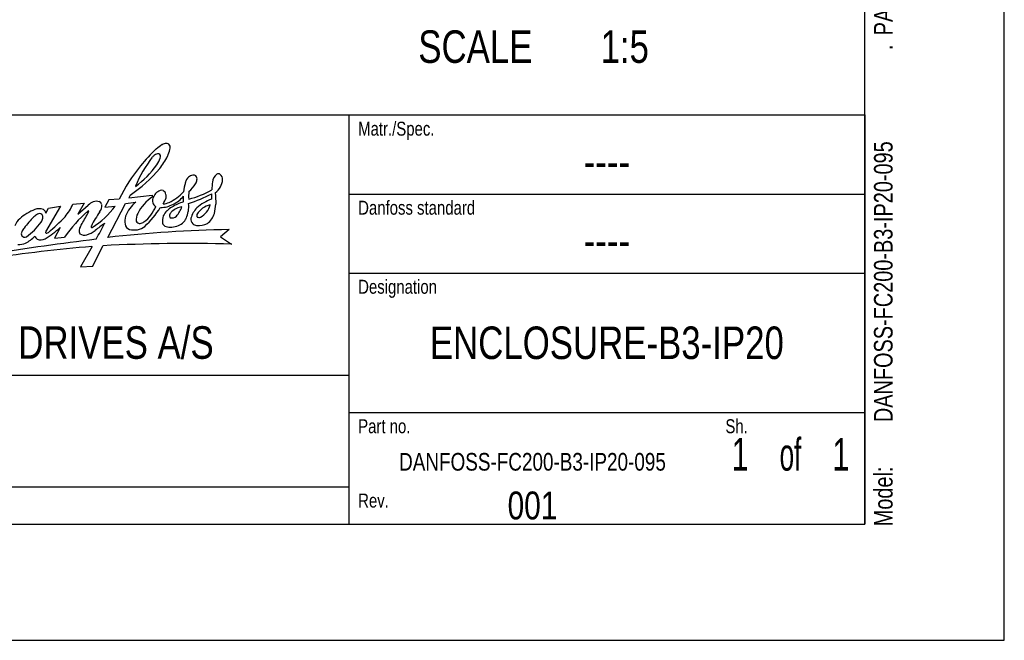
# Model space of a CAD drawing. Extents: x 0 to 420, y 0 to 297.
# Tile 18 of 37: x 314 to 420, y 0 to 67. Entities that reach past the tile are written whole.
import ezdxf
from ezdxf.enums import TextEntityAlignment as Align

# ---------------------------------------------------------------- set-up
doc = ezdxf.new("R2010")
doc.units = 0
doc.header["$LTSCALE"] = 23.1
doc.layers.get('0').update_dxf_attribs({"linetype": 'CONTINUOUS'})
doc.styles.get("Standard").update_dxf_attribs({"font": 'txt', "width": 0.8})

# ---------------------------------------------------------------- blocks, each defined once
blk = doc.blocks.new('FORMAT_BL0', base_point=(309.8, 35.03))
at = {"color": 3, "linetype": 'CONTINUOUS'}
for p, q in [((325.96, 47.89), (325.84, 47.59)), ((325.84, 47.59), (328.33, 47.88)), ((328.33, 47.88), (328.36, 47.7)), ((318.49, 46.69), (316.88, 43.92)), ((317.2, 46.49), (318.49, 46.69)), ((319.82, 46.91), (321.03, 47.02)), ((321.03, 47.02), (320.35, 45.82)), ((320.35, 45.82), (321.46, 46.8)), ((323.68, 47.39), (323.25, 46.59)), ((323.25, 46.59), (324.37, 46.69)), ((323.56, 43.34), (325.48, 46.98)), ((324.79, 47.45), (323.68, 47.39)), ((325.48, 46.98), (326.59, 47.14)), ((316.91, 45.96), (317.2, 46.49)), ((318.45, 44.39), (317.84, 43.27)), ((336.61, 44.19), (335.68, 43.4)), ((317.84, 43.27), (318.91, 43.37)), ((321.96, 40.25), (323.05, 42.44)), ((335.68, 43.4), (336.89, 42.62)), ((321.87, 42.36), (320.64, 40.18)), ((320.64, 40.18), (321.96, 40.25))]:
    blk.add_line(p, q, dxfattribs=at)
for centre, radius, start, end in [((334.39, 45.91), 8.92, 123.9219, 128.9859), ((329.93, 52.38), 1.06, 94.9156, 118.9133), ((329.87, 53), 0.445, 37.9594, 94.4524), ((329.66, 52.99), 0.628, 342.3871, 26.7521), ((339.16, 43.55), 13.69, 142.1212, 157.2787), ((340.02, 40.7), 16.55, 132.7678, 141.3405), ((329.43, 51.1), 1.37, 127.2624, 141.2908), ((329.05, 51.58), 0.753, 90.658, 126.7544), ((329, 52.11), 0.229, 7.1206, 79.5655), ((322.49, 55.93), 8.45, 322.0822, 332.8248), ((327.77, 52.06), 1.46, 351.6519, 2.8594), ((319.53, 56.02), 11.2, 339.3288, 343.2604), ((340.6, 39.84), 17.54, 140.352, 154.3042), ((320.92, 56.67), 9.65, 305.6229, 325.1023), ((326.63, 52.81), 2.75, 322.9953, 339.5719), ((316.23, 62.06), 17.19, 304.4938, 318.8006), ((333.1, 48.94), 1.23, 134.0948, 166.5724), ((332.86, 49.11), 0.942, 99.1749, 130.5996), ((332.72, 49.31), 0.727, 62.9892, 90.4831), ((332.72, 49.65), 0.45, 344.5972, 42.6678), ((335.91, 49.25), 1.08, 124.9919, 177.6651), ((335.46, 49.87), 0.319, 49.6305, 122.6069), ((335.28, 49.6), 0.635, 356.4431, 53.1022), ((336.78, 47.67), 5.11, 162.2455, 173.7012), ((330.65, 50.4), 2.69, 307.7549, 331.2624), ((332.23, 49.6), 0.926, 327.7373, 356.0266), ((616.38, 25.12), 282.59, 175.0921, 175.2663), ((334.02, 49.67), 1.9, 305.8525, 356.7917), ((331.4, 43.43), 5.24, 125.4276, 151.6769), ((329.61, 47.23), 1.22, 109.1468, 165.4571), ((329.33, 47.75), 0.653, 71.1581, 100.6058), ((329.21, 47.83), 0.626, 12.3213, 58.1903), ((328.8, 47.74), 1.05, 351.2783, 12.3026), ((327.84, 51.86), 5.3, 296.0537, 316.7157), ((329.3, 49.68), 3.07, 295.5, 321.7071), ((327.85, 47.5), 3.87, 355.119, 4.1234), ((328.1, 60.37), 14.01, 287.231, 298.306), ((335.16, 47.8), 2.9, 170.6701, 186.7315), ((329.55, 57.95), 10.84, 284.5602, 298.6483), ((331.66, 47.76), 3.1, 354.1192, 4.9525), ((387.07, 50.22), 51.98, 182.2989, 183.6689), ((314.19, 49.51), 6.2, 320.4273, 335.2716), ((322.98, 45.18), 2.22, 115.8967, 133.0831), ((317.21, 51.98), 8.9, 301.7644, 323.5624), ((322.33, 45.89), 1.33, 75.8227, 104.1022), ((322.53, 46.82), 0.384, 12.1063, 71.7042), ((321.77, 46.76), 1.15, 323.3284, 6.5266), ((329.11, 44.15), 3.92, 130.0378, 158.1695), ((325.05, 48.15), 3.97, 307.3705, 337.8449), ((329.08, 47.26), 0.71, 156.7269, 195.7096), ((329.03, 47.23), 0.652, 194.1209, 242.2077), ((329.23, 49.43), 2.88, 269.7813, 298.8176), ((323.83, 50.14), 6.53, 330.6961, 336.9361), ((329.48, 48.55), 1.6, 271.5609, 295.3447), ((331.94, 44.32), 2.34, 99.8011, 129.8057), ((334.82, 38.79), 8.94, 110.3813, 119.2462), ((328.96, 47.47), 2.71, 317.0284, 341.921), ((328.18, 46.62), 4.09, 352.774, 5.097), ((336.26, 43.02), 4.68, 109.0514, 131.6471), ((335.15, 44.58), 2.34, 104.0818, 148.1292), ((332.66, 47.28), 1.96, 296.1519, 347.4207), ((323.55, 48.29), 11.73, 348.3187, 353.1645), ((316.17, 43.28), 2.93, 116.7652, 153.2644), ((317.38, 41.94), 4.7, 110.7613, 122.5228), ((316.65, 44.62), 1.38, 117.5581, 138.2731), ((316.19, 45), 1.42, 71.0618, 109.7041), ((316.21, 45.47), 0.426, 49.7283, 117.7489), ((316.07, 45.51), 0.508, 348.9845, 33.7448), ((316.29, 45.81), 0.638, 13.7563, 55.4345), ((294.5, 69.69), 34.37, 311.3175, 315.3869), ((332.7, 33.57), 16.92, 131.8597, 144.6002), ((301.45, 56.31), 22.51, 328.373, 332.0643), ((318.08, 47.58), 3.73, 330.8763, 337.1022), ((321.46, 46.14), 0.0562, 349.5391, 143.4383), ((332.49, 39.19), 11.97, 144.9122, 153.2256), ((327.53, 45.03), 2.13, 164.3348, 187.5497), ((328.13, 45.2), 1.52, 151.9676, 184.5137), ((321.95, 50.85), 8.44, 311.4563, 329.414), ((332.22, 44.94), 2.77, 165.3821, 181.4073), ((331.41, 44.75), 2.07, 134.994, 154.5471), ((331.73, 44.35), 2.58, 119.8156, 133.818), ((330.57, 45.67), 0.368, 151.895, 218.2268), ((331.5, 45.16), 1.42, 138.0551, 151.6294), ((330.42, 46.28), 0.855, 261.2556, 308.6307), ((329.22, 46.64), 3.05, 336.6165, 349.9772), ((334.99, 44.7), 2.58, 135.1588, 164.3038), ((333.39, 45.7), 0.262, 151.705, 219.1417), ((332.95, 46.59), 2.2, 307.3775, 341.9687), ((324.25, 36.88), 12.23, 134.8984, 142.4077), ((311.15, 48.65), 6.4, 304.9795, 325.0754), ((315.8, 45.46), 0.767, 321.7198, 356.6653), ((321.25, 44.08), 0.767, 146.0293, 207.1224), ((322.09, 44.45), 0.325, 154.315, 175.4777), ((328.36, 36.91), 9.44, 122.8842, 130.5632), ((295.31, 58.82), 31.22, 329.8556, 333.3996), ((326.16, 44.91), 0.759, 192.6025, 250.2667), ((327, 45.27), 0.431, 206.3676, 279.0038), ((326.51, 45.72), 1.58, 279.5463, 310.7974), ((326.89, 45.9), 1.07, 279.2176, 302.2125), ((330.09, 45.1), 0.676, 199.8242, 235.8577), ((330.33, 46.11), 1.68, 248.5205, 268.1048), ((330.06, 48.25), 3.83, 273.147, 284.2883), ((330.46, 46.2), 1.75, 288.181, 333.6632), ((333.34, 45.38), 0.844, 179.0776, 222.1801), ((333.17, 45.26), 0.638, 224.3761, 263.887), ((333.35, 46.64), 2.02, 263.2207, 297.6178), ((333.37, 45.93), 0.444, 245.4748, 290.3227), ((314.84, 43.72), 0.575, 155.7866, 202.5891), ((318.05, 41.76), 4.34, 143.5682, 149.6568), ((314.64, 43.87), 0.504, 228.1668, 290.8428), ((312.82, 46.23), 4, 298.5029, 316.302), ((316.62, 43.92), 1.01, 205.9328, 229.7491), ((310.09, 53.98), 12.72, 302.0135, 311.0902), ((316.95, 43.87), 0.0813, 148.3251, 305.2558), ((316.79, 44.68), 0.898, 283.2172, 296.8425), ((321.05, 44.5), 0.913, 238.0813, 286.7351), ((320.75, 45.87), 2.31, 284.1157, 309.3254), ((321.85, 44.48), 0.0845, 187.9635, 300.3884), ((339.72, -104.26), 148.48, 91.1993, 96.2481), ((326.44, 46.39), 2.25, 256.2327, 278.597), ((354.65, -227.43), 272.49, 96.8162, 99.1781), ((314.05, 44.24), 1.66, 264.8399, 293.9303), ((316.35, 43.99), 0.932, 245.4976, 301.1141), ((332.21, -134.32), 177, 88.4836, 92.9661), ((342.32, -185.23), 228.51, 95.135, 97.8833)]:
    blk.add_arc(centre, radius, start, end, dxfattribs=at)
at = {"color": 5, "linetype": 'CONTINUOUS', "width": 0.8}
for s, height, p in [('Matr./Spec.', 1.5, (350.5, 54.28)), ('Danfoss standard', 1.5, (350.5, 45.78)), ('Designation', 1.5, (350.5, 37.28)), ('DANFOSS DRIVES A/S', 3.5, (294.8, 30.28)), ('Part no.', 1.5, (350.5, 22.28)), ('Sh.', 1.5, (390, 22.28)), ('Rev.', 1.5, (350.5, 14.28))]:
    blk.add_text(s, height=height, dxfattribs=at).set_placement(p)

msp = doc.modelspace()

# ---------------------------------------------------------------- linework, layer by layer
at = {"color": 7, "linetype": 'CONTINUOUS'}
for p, q in [((420, 0), (420, 297)), ((405, 12.5), (405, 284.5)), ((225, 56.5), (405, 56.5)), ((15, 12.5), (405, 12.5)), ((0, 0), (420, 0))]:
    msp.add_line(p, q, dxfattribs=at)
at = {"color": 2, "linetype": 'CONTINUOUS'}
for p, q in [((225, 56.5), (405, 56.5)), ((349.5, 56.5), (349.5, 12.5)), ((405, 56.5), (405, 12.5)), ((349.5, 48), (405, 48)), ((349.5, 39.5), (405, 39.5)), ((225, 28.5), (349.5, 28.5)), ((349.5, 24.5), (405, 24.5)), ((225, 16.5), (349.5, 16.5)), ((225, 12.5), (405, 12.5))]:
    msp.add_line(p, q, dxfattribs=at)

# ---------------------------------------------------------------- block references
msp.add_blockref('FORMAT_BL0', (309.801, 35.026), dxfattribs=at)

# ---------------------------------------------------------------- texts
at = {"color": 5, "linetype": 'CONTINUOUS', "width": 0.8}
for s, p in [('PART', (407.983, 65.066)), ('.', (407.983, 63.466)), ('DANFOSS-FC200-B3-IP20-095', (407.983, 23.466)), ('Model: ', (407.983, 12.266))]:
    msp.add_text(s, height=2, rotation=90, dxfattribs=at).set_placement(p)
for s, p in [('SCALE  ', (356.968, 62.104)), ('1:5', (376.568, 62.104))]:
    msp.add_text(s, height=3.5, dxfattribs=at).set_placement(p)
at = {"color": 5, "linetype": 'CONTINUOUS'}
for s, height, width, p in [('----', 3.5, 0.8, (377.25, 49.75)), ('----', 3.5, 0.8, (377.25, 41.25)), ('ENCLOSURE-B3-IP20', 3.5, 0.8, (377.25, 30.25)), ('1', 3.5, 0.7, (391.575, 18.25)), (' of ', 3.5, 0.6, (397, 18.25)), ('1', 3.5, 0.7, (402.425, 18.25)), ('DANFOSS-FC200-B3-IP20-095', 1.9, 0.8, (369.25, 18.25)), ('001', 3, 0.8, (369.25, 13))]:
    msp.add_text(s, height=height, dxfattribs=dict(at, width=width)).set_placement(p, align=Align.CENTER)

doc.saveas('drawing.dxf')
